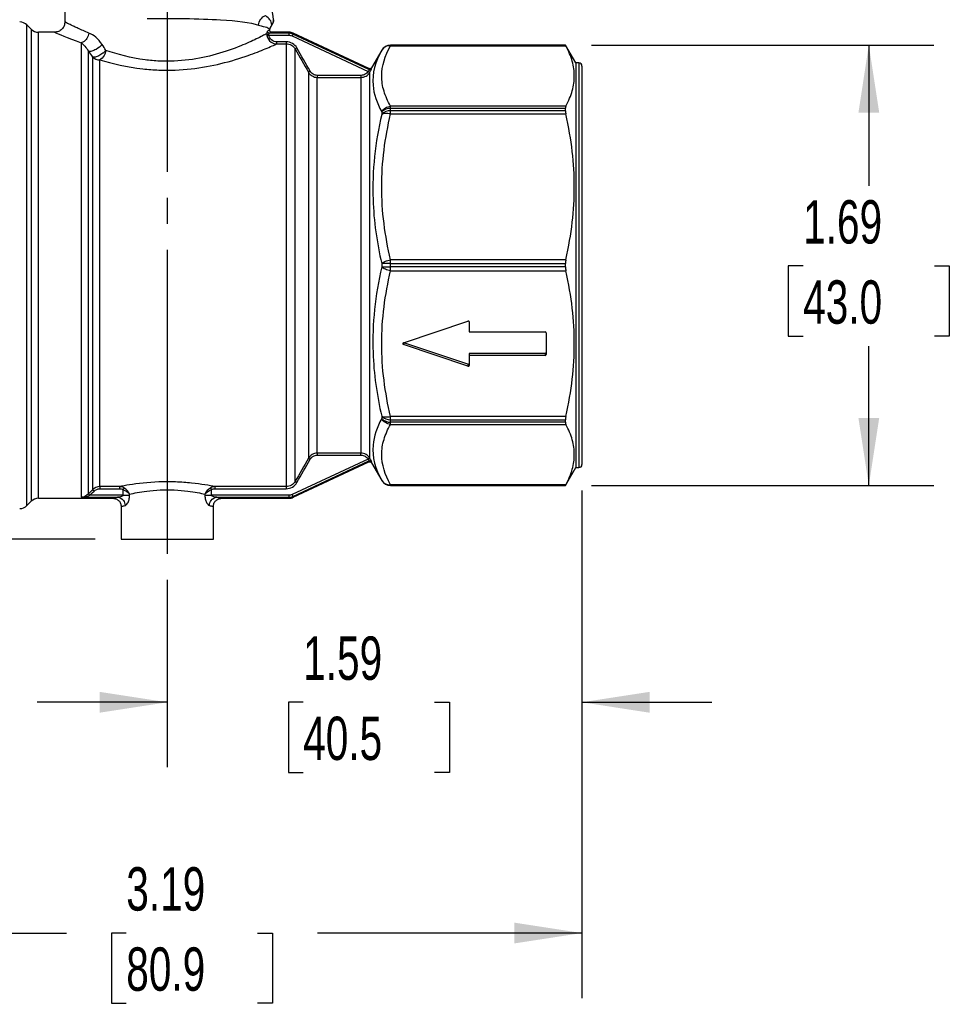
# Model space of a CAD drawing. Header units: inches. Extents: x 0.5 to 21.5, y 0.5 to 16.5.
# Tile 3 of 12: x 5.2 to 8.8, y 5.9 to 9.7. Entities that reach past the tile are written whole.
import ezdxf

# ---------------------------------------------------------------- set-up
doc = ezdxf.new("R2010")
doc.units = ezdxf.units.IN
doc.header["$LTSCALE"] = 2
doc.header["$MEASUREMENT"] = 0
doc.linetypes.add('SLD-Center', pattern=[0.75, 0.6, -0.05, 0.05, -0.05])
doc.linetypes.add('SLD-Solid', pattern=[0])
doc.layers.add('CENTER', color=40, linetype='SLD-Center')
doc.layers.add('DIMENSIONS', color=140, linetype='SLD-Solid', lineweight=25)
doc.styles.add('SLDTEXTSTYLE0', font='TXT', dxfattribs={"width": 0.7})
doc.dimstyles.new('SLDDIMSTYLE0', dxfattribs={"dimtxt": 0.169922, "dimasz": 0.26, "dimexe": 0, "dimexo": 0.0625, "dimgap": 0.04248, "dimtad": 0, "dimtih": 1, "dimtoh": 1, "dimrnd": 1e-09, "dimzin": 12, "dimdsep": 46, "dimtxsty": 'SLDTEXTSTYLE0', "dimsah": 1, "dimcen": 0.09, "dimadec": 0, "dimazin": 3, "dimtfac": 1, "dimtmove": 0, "dimatfit": 0, "dimfxl": 0, "dimfrac": 2, "dimtolj": 1, "dimtzin": 12, "dimarcsym": 0})
doc.dimstyles.new('SLDDIMSTYLE1', dxfattribs={"dimtxt": 0.169922, "dimasz": 0.26, "dimexe": 0, "dimexo": 0.0625, "dimgap": 0.04248, "dimtad": 0, "dimtih": 1, "dimtoh": 1, "dimrnd": 1e-09, "dimzin": 12, "dimdsep": 46, "dimtxsty": 'SLDTEXTSTYLE0', "dimsah": 1, "dimcen": 0.09, "dimadec": 0, "dimazin": 3, "dimtfac": 1, "dimtofl": 0, "dimtmove": 0, "dimatfit": 3, "dimfxl": 0, "dimfrac": 2, "dimtolj": 1, "dimtzin": 12, "dimarcsym": 0})

# ---------------------------------------------------------------- blocks, each defined once
blk = doc.blocks.new('_D')
at = {"layer": 'DIMENSIONS'}
for p, q in [((7.3587, 7.9141), (7.3587, 6.8502)), ((5.7643, 7.5712), (5.7643, 6.8502)), ((5.7643, 7.1002), (5.2643, 7.1002)), ((6.2869, 7.1002), (6.2298, 7.1002)), ((6.2298, 7.1002), (6.2298, 6.8301)), ((6.7918, 7.1002), (6.8489, 7.1002)), ((6.8489, 7.1002), (6.8489, 6.8301)), ((7.3587, 7.1002), (7.8587, 7.1002)), ((6.2298, 6.8301), (6.2869, 6.8301)), ((6.8489, 6.8301), (6.7918, 6.8301))]:
    blk.add_line(p, q, dxfattribs=at)
for points in [[(5.7643, 7.1002), (5.5043, 7.1402), (5.5043, 7.0602)], [(7.3587, 7.1002), (7.6187, 7.0602), (7.6187, 7.1402)]]:
    blk.add_solid(points, dxfattribs=at)
at = {"layer": 'DIMENSIONS', "char_height": 0.16667, "attachment_point": 1, "style": 'SLDTEXTSTYLE0'}
for s, insert in [('1.59', (6.2869, 7.3531)), ('40.5', (6.2869, 7.045))]:
    blk.add_mtext(s, dxfattribs=dict(at, insert=insert))
blk = doc.blocks.new('_D_1')
at = {"layer": 'DIMENSIONS'}
for p, q in [((4.1737, 7.9141), (4.1737, 5.9633)), ((7.3587, 7.9141), (7.3587, 5.9633)), ((4.1737, 6.2133), (5.3764, 6.2133)), ((5.6066, 6.2133), (5.5496, 6.2133)), ((5.5496, 6.2133), (5.5496, 5.9433)), ((6.1116, 6.2133), (6.1686, 6.2133)), ((6.1686, 6.2133), (6.1686, 5.9433)), ((7.3587, 6.2133), (6.3419, 6.2133)), ((5.5496, 5.9433), (5.6066, 5.9433)), ((6.1686, 5.9433), (6.1116, 5.9433))]:
    blk.add_line(p, q, dxfattribs=at)
for points in [[(4.1737, 6.2133), (4.4337, 6.1733), (4.4337, 6.2533)], [(7.3587, 6.2133), (7.0987, 6.2533), (7.0987, 6.1733)]]:
    blk.add_solid(points, dxfattribs=at)
at = {"layer": 'DIMENSIONS', "char_height": 0.16667, "attachment_point": 1, "style": 'SLDTEXTSTYLE0'}
for s, insert in [('3.19', (5.6066, 6.4662)), ('80.9', (5.6066, 6.1581))]:
    blk.add_mtext(s, dxfattribs=dict(at, insert=insert))
blk = doc.blocks.new('_D_2')
at = {"layer": 'DIMENSIONS'}
for p, q in [((7.3953, 9.6263), (8.7119, 9.6263)), ((8.4619, 9.6263), (8.4619, 9.0852)), ((8.2094, 8.7771), (8.1523, 8.7771)), ((8.1523, 8.7771), (8.1523, 8.507)), ((8.7143, 8.7771), (8.7714, 8.7771)), ((8.7714, 8.7771), (8.7714, 8.507)), ((8.1523, 8.507), (8.2094, 8.507)), ((8.7714, 8.507), (8.7143, 8.507)), ((8.4619, 7.9334), (8.4619, 8.469)), ((7.3953, 7.9334), (8.7119, 7.9334))]:
    blk.add_line(p, q, dxfattribs=at)
for points in [[(8.4619, 9.6263), (8.4219, 9.3663), (8.5019, 9.3663)], [(8.4619, 7.9334), (8.5019, 8.1934), (8.4219, 8.1934)]]:
    blk.add_solid(points, dxfattribs=at)
at = {"layer": 'DIMENSIONS', "char_height": 0.16667, "attachment_point": 1, "style": 'SLDTEXTSTYLE0'}
for s, insert in [('1.69', (8.2094, 9.03)), ('43.0', (8.2094, 8.7219))]:
    blk.add_mtext(s, dxfattribs=dict(at, insert=insert))
blk = doc.blocks.new('_D_3')
at = {"layer": 'DIMENSIONS'}
for p, q in [((5.6605, 10.7541), (2.8625, 10.7541)), ((3.1125, 10.7541), (3.1125, 9.4616)), ((2.86, 9.1535), (2.803, 9.1535)), ((2.803, 9.1535), (2.803, 8.8834)), ((3.365, 9.1535), (3.422, 9.1535)), ((3.422, 9.1535), (3.422, 8.8834)), ((2.803, 8.8834), (2.86, 8.8834)), ((3.422, 8.8834), (3.365, 8.8834)), ((3.1125, 7.7267), (3.1125, 8.8454)), ((4.1137, 7.7267), (2.8625, 7.7267)), ((5.4871, 7.7267), (4.2337, 7.7267))]:
    blk.add_line(p, q, dxfattribs=at)
for points in [[(3.1125, 10.7541), (3.0725, 10.4941), (3.1525, 10.4941)], [(3.1125, 7.7267), (3.1525, 7.9867), (3.0725, 7.9867)]]:
    blk.add_solid(points, dxfattribs=at)
at = {"layer": 'DIMENSIONS', "char_height": 0.16667, "attachment_point": 1, "style": 'SLDTEXTSTYLE0'}
for s, insert in [('3.03', (2.86, 9.4064)), ('76.9', (2.86, 9.0983))]:
    blk.add_mtext(s, dxfattribs=dict(at, insert=insert))

msp = doc.modelspace()

# ---------------------------------------------------------------- linework, layer by layer
for p, q in [((5.3706, 10.1408), (5.3706, 9.7149)), ((5.2409, 9.6871), (5.2246, 9.7034)), ((5.2246, 7.8563), (5.2246, 9.7034)), ((5.2409, 9.6871), (5.2409, 7.8727)), ((5.3312, 9.6755), (5.2688, 9.6755)), ((5.2688, 7.8842), (5.2688, 9.6755)), ((6.1546, 9.664), (6.2311, 9.664)), ((6.2311, 9.6718), (6.1573, 9.6718)), ((6.158, 9.6819), (6.1581, 9.6818)), ((6.232, 9.6755), (6.1658, 9.6755)), ((6.2444, 9.661), (6.5362, 9.525)), ((6.5399, 9.5319), (6.2477, 9.6681)), ((6.5398, 9.536), (6.2485, 9.6718)), ((5.433, 9.6347), (5.433, 7.8879)), ((6.2218, 9.6386), (6.1856, 9.6386)), ((6.1856, 9.6308), (6.2218, 9.6308)), ((6.2218, 9.6308), (6.2218, 7.9289)), ((7.2953, 9.6263), (6.6229, 9.6263)), ((6.6229, 9.6233), (6.6229, 9.6263)), ((7.2953, 9.6263), (6.6229, 9.6263)), ((6.6229, 9.6263), (6.6229, 9.6263)), ((6.6229, 9.6233), (7.2969, 9.6233)), ((7.3351, 9.5574), (7.2953, 9.6263)), ((7.2953, 9.6263), (7.2953, 9.6263)), ((5.4608, 7.9009), (5.4608, 9.6025)), ((5.4771, 9.58), (5.4771, 7.9173)), ((6.2559, 7.9488), (6.2559, 9.6109)), ((6.5888, 9.6066), (6.5499, 9.5392)), ((6.5888, 9.6066), (6.5888, 9.6066)), ((5.505, 7.9289), (5.505, 9.5693)), ((7.3469, 9.5574), (7.3351, 9.5574)), ((7.3351, 9.5574), (7.3351, 8.0023)), ((7.3469, 9.5574), (7.3469, 8.0023)), ((7.3587, 9.5456), (7.3587, 8.0141)), ((6.3071, 9.5217), (6.3071, 8.038)), ((6.5092, 9.5097), (6.3412, 9.5097)), ((6.3412, 8.0578), (6.3412, 9.5019)), ((6.3412, 9.5019), (6.5092, 9.5019)), ((6.5092, 9.5019), (6.5092, 8.0578)), ((6.5433, 8.038), (6.5433, 9.5217)), ((6.6229, 9.383), (6.6229, 9.3913)), ((7.2969, 9.3913), (6.6229, 9.3913)), ((6.5888, 9.369), (6.5888, 9.3599)), ((6.6229, 9.3737), (6.6229, 9.383)), ((6.6229, 9.383), (7.2953, 9.383)), ((6.6229, 9.3612), (6.6229, 9.3737)), ((7.2953, 9.3737), (6.6229, 9.3737)), ((6.6229, 9.3612), (7.2969, 9.3612)), ((7.2953, 9.3737), (7.2953, 9.383)), ((6.5888, 8.7863), (6.5888, 8.7734)), ((6.6229, 8.7864), (6.6229, 8.8012)), ((7.2969, 8.8012), (6.6229, 8.8012)), ((6.6229, 8.7733), (6.6229, 8.7864)), ((6.6229, 8.7864), (7.2953, 8.7864)), ((7.2953, 8.7733), (7.2953, 8.7864)), ((6.6229, 8.7585), (6.6229, 8.7733)), ((7.2953, 8.7733), (6.6229, 8.7733)), ((6.6229, 8.7585), (7.2969, 8.7585)), ((6.6724, 8.4819), (6.9204, 8.5654)), ((6.9257, 8.5619), (6.9257, 8.524)), ((6.9257, 8.524), (7.217, 8.524)), ((7.221, 8.5204), (7.221, 8.4367)), ((6.6724, 8.4819), (6.6724, 8.4751)), ((6.9204, 8.3992), (6.6734, 8.4823)), ((6.9204, 8.3917), (6.6724, 8.4751)), ((7.217, 8.4406), (6.9257, 8.4406)), ((6.9257, 8.4406), (6.9257, 8.4331)), ((7.217, 8.4406), (7.217, 8.4331)), ((7.217, 8.4331), (6.9257, 8.4331)), ((6.9257, 8.4331), (6.9257, 8.3951)), ((6.9204, 8.3992), (6.9204, 8.3917)), ((6.5888, 8.1998), (6.5888, 8.1907)), ((7.2969, 8.1985), (6.6229, 8.1985)), ((6.6229, 8.186), (6.6229, 8.1985)), ((6.6229, 8.186), (7.2953, 8.186)), ((6.6229, 8.1767), (6.6229, 8.186)), ((7.2953, 8.1767), (6.6229, 8.1767)), ((6.6229, 8.1684), (6.6229, 8.1767)), ((7.2953, 8.1767), (7.2953, 8.186)), ((6.6229, 8.1684), (7.2969, 8.1684)), ((6.5362, 8.0347), (6.2444, 7.8987)), ((6.2477, 7.8916), (6.5399, 8.0278)), ((6.2485, 7.8879), (6.5398, 8.0237)), ((6.5092, 8.0578), (6.3412, 8.0578)), ((6.3412, 8.05), (6.5092, 8.05)), ((6.5499, 8.0205), (6.5888, 7.9531)), ((7.2953, 7.9334), (7.3351, 8.0023)), ((7.3351, 8.0023), (7.3469, 8.0023)), ((6.5888, 7.9531), (6.5888, 7.9531)), ((5.5806, 7.9289), (5.505, 7.9289)), ((5.505, 7.9211), (5.5806, 7.9211)), ((5.5936, 7.9181), (5.5936, 7.8957)), ((5.9349, 7.8957), (5.9349, 7.9181)), ((6.2218, 7.9289), (5.9479, 7.9289)), ((5.9479, 7.9211), (6.2218, 7.9211)), ((7.2969, 7.9364), (6.6229, 7.9364)), ((6.6229, 7.9334), (6.6229, 7.9364)), ((6.6229, 7.9334), (7.2953, 7.9334)), ((6.6229, 7.9334), (7.2953, 7.9334)), ((6.6229, 7.9334), (6.6229, 7.9334)), ((7.2953, 7.9334), (7.2953, 7.9334)), ((5.2246, 7.8563), (5.2409, 7.8727)), ((5.2688, 7.8842), (5.5556, 7.8842)), ((5.433, 7.8879), (5.5734, 7.8879)), ((5.5936, 7.8957), (5.4667, 7.8957)), ((5.6194, 7.8957), (5.6194, 7.9002)), ((5.9091, 7.9002), (5.9091, 7.8957)), ((6.2311, 7.8957), (5.9349, 7.8957)), ((5.9551, 7.8879), (6.2311, 7.8879)), ((5.9729, 7.8842), (6.232, 7.8842)), ((5.5871, 7.8527), (5.5871, 7.7267)), ((5.9414, 7.7267), (5.9414, 7.8527)), ((5.5871, 7.7267), (5.9414, 7.7267))]:
    msp.add_line(p, q)
at = {"flags": 128}
for points in [[(5.4771, 7.9173), (5.4682, 7.9083), (5.4612, 7.9013)], [(5.4667, 7.8957), (5.4757, 7.9047), (5.4827, 7.9118)]]:
    msp.add_lwpolyline(points, dxfattribs=at)
for centre, radius, start, end in [((5.1968, 9.6755), 0.0394, 45, 90), ((5.2688, 9.7149), 0.0394, 225, 270), ((6.6229, 9.5869), 0.0394, 90, 150), ((6.6229, 9.5869), 0.0394, 89.9997, 149.9988), ((5.5047, 9.6104), 0.0411, 227.8416, 270.3557), ((7.3469, 9.5456), 0.0118, 0, 90), ((6.6211, 9.339), 0.044, 87.621, 137.1048), ((6.621, 9.3294), 0.0444, 87.564, 136.5377), ((6.6192, 5.8184), 2.9681, 89.9283, 90.5865), ((6.6192, 11.7414), 2.9681, 269.4135, 270.0717), ((6.9218, 8.5617), 0.0039, 3.3424, 110.8594), ((7.2172, 8.5202), 0.0038, 2.3555, 92.1761), ((6.6734, 8.4785), 0.00356, 106.2217, 253.7783), ((7.2172, 8.4444), 0.0038, 267.8239, 357.6445), ((6.9218, 8.4029), 0.0039, 249.1406, 356.6576), ((7.2172, 8.4369), 0.0038, 267.8239, 357.6445), ((6.9218, 8.3954), 0.0039, 249.1406, 356.6576), ((6.621, 8.2303), 0.0444, 223.4623, 272.436), ((6.6211, 8.2207), 0.044, 222.8952, 272.379), ((7.3469, 8.0141), 0.0118, 270, 0), ((6.6229, 7.9728), 0.0394, 210, 270), ((6.6229, 7.9728), 0.0394, 210.0012, 270.0003), ((5.2688, 7.8448), 0.0394, 90, 135), ((5.1968, 7.8842), 0.0394, 270, 315)]:
    msp.add_arc(centre, radius, start, end)
for points in [[(6.1732, 9.7237), (6.1683, 9.76), (6.1634, 9.7964), (6.1586, 9.8328)], [(6.1154, 9.7024), (6.1159, 9.7106), (6.1218, 9.727), (6.135, 9.7371), (6.1422, 9.7396)], [(6.1666, 9.7026), (6.1657, 9.7112), (6.1609, 9.7238), (6.1494, 9.7334), (6.1422, 9.7396)], [(6.1732, 9.7237), (6.1732, 9.7157), (6.1705, 9.7085), (6.1666, 9.7026)], [(5.5137, 9.6284), (5.4993, 9.6507), (5.4804, 9.6653), (5.4631, 9.6723)], [(6.1467, 9.6696), (6.1465, 9.6674), (6.1466, 9.665), (6.1471, 9.6626)], [(6.1574, 9.6831), (6.1563, 9.6826), (6.1537, 9.6815), (6.1496, 9.6797)], [(6.1546, 9.664), (6.1542, 9.6649), (6.1542, 9.6659), (6.1543, 9.6668)], [(6.1573, 9.6718), (6.163, 9.6742), (6.1658, 9.6755), (6.1658, 9.6755)], [(6.2319, 9.6755), (6.2319, 9.6755), (6.2316, 9.6743), (6.2311, 9.6718)], [(6.2477, 9.6681), (6.2425, 9.6705), (6.2368, 9.6718), (6.2311, 9.6718)], [(6.2311, 9.664), (6.2357, 9.664), (6.2403, 9.663), (6.2444, 9.661)], [(6.2485, 9.6718), (6.2459, 9.6729), (6.2405, 9.675), (6.2348, 9.6754), (6.2319, 9.6755)], [(6.2477, 9.6681), (6.2483, 9.6706), (6.2485, 9.6718), (6.2485, 9.6718)], [(5.433, 9.6347), (5.4425, 9.628), (5.4529, 9.6171), (5.4608, 9.6025)], [(5.5285, 9.6056), (5.5236, 9.6133), (5.5186, 9.6209), (5.5137, 9.6284)], [(6.2628, 9.6149), (6.2587, 9.622), (6.2466, 9.6342), (6.2301, 9.6386), (6.2218, 9.6386)], [(6.2218, 9.6308), (6.2287, 9.6308), (6.2425, 9.6271), (6.2525, 9.6169), (6.2559, 9.6109)], [(6.3139, 9.5256), (6.2969, 9.5554), (6.2798, 9.5851), (6.2628, 9.6149)], [(6.6229, 9.6233), (6.6159, 9.6239), (6.602, 9.6213), (6.592, 9.6122), (6.5888, 9.6066)], [(7.2953, 9.6263), (7.2953, 9.6262), (7.2959, 9.6252), (7.2969, 9.6233)], [(5.4608, 9.6025), (5.4662, 9.5951), (5.4717, 9.5875), (5.4771, 9.58)], [(6.2559, 9.6109), (6.273, 9.5812), (6.29, 9.5515), (6.3071, 9.5217)], [(6.55, 9.5351), (6.5499, 9.5378), (6.5499, 9.5392), (6.5499, 9.5392)], [(6.3071, 9.5217), (6.3105, 9.5158), (6.3205, 9.5057), (6.3343, 9.5019), (6.3412, 9.5019)], [(6.3412, 9.5097), (6.3357, 9.5097), (6.3247, 9.5127), (6.3166, 9.5209), (6.3139, 9.5256)], [(6.5362, 9.525), (6.5334, 9.5204), (6.5254, 9.5126), (6.5146, 9.5097), (6.5092, 9.5097)], [(6.5092, 9.5019), (6.5159, 9.5019), (6.5294, 9.5055), (6.5394, 9.5152), (6.5429, 9.5209)], [(6.5364, 9.5253), (6.5363, 9.5252), (6.5362, 9.5251), (6.5362, 9.525)], [(6.5399, 9.5319), (6.54, 9.5317), (6.5394, 9.53), (6.5374, 9.5268), (6.5364, 9.5253)], [(6.5398, 9.536), (6.5398, 9.536), (6.5398, 9.5346), (6.5399, 9.5319)], [(6.5429, 9.5209), (6.543, 9.5212), (6.5432, 9.5214), (6.5433, 9.5217)], [(6.5433, 9.5217), (6.5452, 9.525), (6.5487, 9.5315), (6.55, 9.5347), (6.55, 9.5351)], [(6.5888, 9.369), (6.592, 9.3751), (6.602, 9.3859), (6.6159, 9.3908), (6.6229, 9.3913)], [(7.2969, 9.3913), (7.2959, 9.3894), (7.2953, 9.3866), (7.2953, 9.383)], [(6.6229, 9.3612), (6.6159, 9.3626), (6.602, 9.3638), (6.592, 9.3617), (6.5888, 9.3599)], [(7.2953, 9.3737), (7.2953, 9.3701), (7.2959, 9.3658), (7.2969, 9.3612)], [(6.5888, 8.7863), (6.592, 8.7894), (6.602, 8.7955), (6.6159, 8.7998), (6.6229, 8.8012)], [(7.2969, 8.8012), (7.2959, 8.7966), (7.2953, 8.7916), (7.2953, 8.7864)], [(6.6229, 8.7585), (6.6159, 8.7599), (6.602, 8.7642), (6.592, 8.7704), (6.5888, 8.7734)], [(7.2953, 8.7733), (7.2953, 8.7681), (7.2959, 8.7631), (7.2969, 8.7585)], [(6.5888, 8.1998), (6.592, 8.198), (6.602, 8.1959), (6.6159, 8.1972), (6.6229, 8.1985)], [(6.6229, 8.1684), (6.6159, 8.1689), (6.602, 8.1738), (6.592, 8.1846), (6.5888, 8.1907)], [(7.2969, 8.1985), (7.2959, 8.1939), (7.2953, 8.1896), (7.2953, 8.186)], [(7.2953, 8.1767), (7.2953, 8.1731), (7.2959, 8.1703), (7.2969, 8.1684)], [(6.3071, 8.038), (6.29, 8.0083), (6.273, 7.9785), (6.2559, 7.9488)], [(6.2628, 7.9449), (6.2798, 7.9746), (6.2969, 8.0043), (6.3139, 8.0341)], [(6.3412, 8.0578), (6.3343, 8.0578), (6.3205, 8.054), (6.3105, 8.0439), (6.3071, 8.038)], [(6.3139, 8.0341), (6.3166, 8.0389), (6.3247, 8.047), (6.3357, 8.05), (6.3412, 8.05)], [(6.5429, 8.0388), (6.5394, 8.0445), (6.5295, 8.0542), (6.5159, 8.0578), (6.5092, 8.0578)], [(6.5092, 8.05), (6.5146, 8.05), (6.5254, 8.0471), (6.5334, 8.0393), (6.5362, 8.0347)], [(6.5362, 8.0347), (6.5362, 8.0346), (6.5363, 8.0345), (6.5364, 8.0344)], [(6.5364, 8.0344), (6.5374, 8.0329), (6.5394, 8.0297), (6.54, 8.0281), (6.5399, 8.0278)], [(6.5399, 8.0278), (6.5398, 8.0251), (6.5398, 8.0237), (6.5398, 8.0237)], [(6.5433, 8.038), (6.5432, 8.0383), (6.543, 8.0385), (6.5429, 8.0388)], [(6.55, 8.0246), (6.55, 8.025), (6.5487, 8.0282), (6.5452, 8.0347), (6.5433, 8.038)], [(6.5499, 8.0205), (6.5499, 8.0205), (6.5499, 8.0219), (6.55, 8.0246)], [(6.2559, 7.9488), (6.2525, 7.9428), (6.2425, 7.9326), (6.2287, 7.9289), (6.2218, 7.9289)], [(6.5888, 7.9531), (6.592, 7.9475), (6.602, 7.9384), (6.6159, 7.9358), (6.6229, 7.9364)], [(5.505, 7.9289), (5.4947, 7.9289), (5.4844, 7.9246), (5.4771, 7.9173)], [(5.4827, 7.9118), (5.4885, 7.9176), (5.4968, 7.9211), (5.505, 7.9211)], [(5.5969, 7.9247), (5.5919, 7.9274), (5.5863, 7.9288), (5.5806, 7.9289)], [(5.5806, 7.9211), (5.5851, 7.9211), (5.5896, 7.9201), (5.5936, 7.9181)], [(5.5969, 7.9247), (5.5964, 7.9237), (5.595, 7.9209), (5.5936, 7.9181)], [(5.9479, 7.9289), (5.9423, 7.9288), (5.9366, 7.9274), (5.9316, 7.9247)], [(5.9349, 7.9181), (5.9335, 7.9209), (5.9321, 7.9237), (5.9316, 7.9247)], [(5.9349, 7.9181), (5.9389, 7.9201), (5.9434, 7.9211), (5.9479, 7.9211)], [(6.2218, 7.9211), (6.2301, 7.9211), (6.2466, 7.9255), (6.2587, 7.9377), (6.2628, 7.9449)], [(7.2969, 7.9364), (7.2959, 7.9345), (7.2953, 7.9335), (7.2953, 7.9334)], [(5.4612, 7.9013), (5.4611, 7.9012), (5.4609, 7.901), (5.4608, 7.9009)], [(5.4664, 7.8956), (5.4665, 7.8956), (5.4666, 7.8957), (5.4667, 7.8957)], [(6.2444, 7.8987), (6.2403, 7.8968), (6.2357, 7.8957), (6.2311, 7.8957)], [(6.2311, 7.8879), (6.2368, 7.8879), (6.2425, 7.8892), (6.2477, 7.8916)], [(6.2311, 7.8879), (6.2316, 7.8854), (6.2319, 7.8842), (6.2319, 7.8842)], [(6.2319, 7.8842), (6.2348, 7.8843), (6.2405, 7.8847), (6.2459, 7.8868), (6.2485, 7.8879)], [(6.2485, 7.8879), (6.2485, 7.8879), (6.2483, 7.8891), (6.2477, 7.8916)]]:
    msp.add_open_spline(points, degree=3)
for points, knots in [([(5.6867, 9.7278), (5.7343, 9.7286), (5.834, 9.7287), (5.9971, 9.7235), (6.0828, 9.7134), (6.1154, 9.7024)], [0, 0, 0, 0, 0.407234, 0.814469, 1.425321, 1.425321, 1.425321, 1.425321]), ([(5.3706, 9.7149), (5.37, 9.7097), (5.3688, 9.6994), (5.3597, 9.6864), (5.3467, 9.6774), (5.3364, 9.6761), (5.3312, 9.6755)], [0, 0, 0, 0, 0.250363, 0.500105, 0.750049, 1, 1, 1, 1]), ([(5.4631, 9.6723), (5.4553, 9.6755), (5.4402, 9.6818), (5.4216, 9.69), (5.4065, 9.697), (5.3923, 9.7038), (5.3803, 9.7098), (5.372, 9.7141), (5.371, 9.7146), (5.3706, 9.7149)], [0, 0, 0, 0, 0.1387086, 0.2684021, 0.3891354, 0.5009894, 0.6743999, 0.8406016, 1, 1, 1, 1]), ([(6.1154, 9.7024), (6.1288, 9.6979), (6.1483, 9.6959), (6.1561, 9.6893), (6.1574, 9.6831)], [-0.5016688, -0.5016688, -0.5016688, -0.5016688, -0.2508344, -0.0415836, -0.0415836, -0.0415836, -0.0415836]), ([(6.158, 9.682), (6.1583, 9.6852), (6.16, 9.6926), (6.1638, 9.6993), (6.1666, 9.7026)], [0, 0, 0, 0, 0.3831705, 0.8831705, 0.8831705, 0.8831705, 0.8831705]), ([(6.1586, 9.6816), (6.1589, 9.6843), (6.1595, 9.6911), (6.1631, 9.6969), (6.1652, 9.7004)], [0, 0, 0, 0, 0.401396, 1, 1, 1, 1]), ([(6.1682, 9.7115), (6.1667, 9.7071), (6.1638, 9.7014), (6.1637, 9.6993), (6.1649, 9.6998), (6.1659, 9.7013), (6.1666, 9.7026)], [-0.1557009, -0.1557009, -0.1557009, -0.1557009, -0.111215, -0.066729, -0.044486, 0, 0, 0, 0]), ([(6.1716, 9.7138), (6.1719, 9.7146), (6.1729, 9.7177), (6.173, 9.7212), (6.1731, 9.7237)], [0, 0, 0, 0, 0.267974, 1, 1, 1, 1]), ([(5.3312, 9.6755), (5.3312, 9.6755), (5.3362, 9.6733), (5.3784, 9.6541), (5.433, 9.6347)], [6.9712382, 6.9712382, 6.9712382, 6.9712382, 7.0818674, 7.7456421, 7.7456421, 7.7456421, 7.7456421]), ([(5.4631, 9.6723), (5.4619, 9.6648), (5.457, 9.6522), (5.4451, 9.6396), (5.437, 9.6357), (5.433, 9.6347)], [0, 0, 0, 0, 0.428571, 0.714286, 1, 1, 1, 1]), ([(6.1467, 9.6696), (6.138, 9.6651), (6.1118, 9.6517), (6.07, 9.6326), (6.0469, 9.6232)], [13.3731784, 13.3731784, 13.3731784, 13.3731784, 13.6803678, 13.9670521, 13.9670521, 13.9670521, 13.9670521]), ([(6.1496, 9.6797), (6.1491, 9.6794), (6.1479, 9.6775), (6.147, 9.6727), (6.1467, 9.6696)], [0, 0, 0, 0, 0.01932016, 0.04508037, 0.04508037, 0.04508037, 0.04508037]), ([(6.1543, 9.6668), (6.1523, 9.6669), (6.1488, 9.6677), (6.147, 9.669), (6.1467, 9.6696)], [0, 0, 0, 0, 0.571429, 1, 1, 1, 1]), ([(6.1546, 9.664), (6.1526, 9.6636), (6.1493, 9.663), (6.1475, 9.6627), (6.1471, 9.6626)], [0, 0, 0, 0, 0.571429, 1, 1, 1, 1]), ([(6.1471, 9.6626), (6.149, 9.6525), (6.1599, 9.6361), (6.178, 9.6308), (6.1856, 9.6308)], [0, 0, 0, 0, 0.0628713, 0.1100248, 0.1100248, 0.1100248, 0.1100248]), ([(6.1573, 9.6718), (6.1551, 9.6719), (6.1511, 9.6739), (6.1497, 9.6779), (6.1496, 9.6797)], [0, 0, 0, 0, 0.571429, 1, 1, 1, 1]), ([(6.1543, 9.6668), (6.1546, 9.6684), (6.1556, 9.6708), (6.1568, 9.6717), (6.1573, 9.6718)], [0, 0, 0, 0, 0.02576021, 0.04508037, 0.04508037, 0.04508037, 0.04508037]), ([(6.1856, 9.6386), (6.1784, 9.6386), (6.1711, 9.6411), (6.1599, 9.6503), (6.1559, 9.6569), (6.1546, 9.664)], [0, 0, 0, 0, 0.5, 0.5, 1, 1, 1, 1]), ([(6.1574, 9.6831), (6.1575, 9.683), (6.1578, 9.6826), (6.1579, 9.6822), (6.158, 9.6819)], [0, 0, 0, 0, 0.400242, 1, 1, 1, 1]), ([(6.1658, 9.6755), (6.1647, 9.6756), (6.1627, 9.6758), (6.1601, 9.6776), (6.1583, 9.6803), (6.158, 9.6823), (6.1579, 9.6833)], [0, 0, 0, 0, 0.250084, 0.499946, 0.749845, 1, 1, 1, 1]), ([(6.2311, 9.6718), (6.2311, 9.6717), (6.2311, 9.67), (6.2311, 9.6662), (6.2311, 9.664)], [0, 0, 0, 0, 0.428571, 1, 1, 1, 1]), ([(6.2477, 9.6681), (6.2476, 9.668), (6.2472, 9.6671), (6.246, 9.6645), (6.2452, 9.6628), (6.2444, 9.661)], [0, 0, 0, 0, 0.5, 0.5, 1, 1, 1, 1]), ([(5.5137, 9.6284), (5.5079, 9.6215), (5.4938, 9.6099), (5.4731, 9.6015), (5.4641, 9.6014), (5.4608, 9.6025)], [0, 0, 0, 0, 0.428571, 0.714286, 1, 1, 1, 1]), ([(6.0469, 9.6232), (6.0192, 9.612), (5.9577, 9.5899), (5.8487, 9.5662), (5.7533, 9.562), (5.6409, 9.5721), (5.5724, 9.5905), (5.5285, 9.6056)], [13.967055, 13.967055, 13.967055, 13.967055, 14.310029, 14.62486, 14.939691, 15.097106, 15.569352, 15.569352, 15.569352, 15.569352]), ([(6.0751, 9.5861), (6.1006, 9.5951), (6.1471, 9.6136), (6.1761, 9.6265), (6.1856, 9.6308)], [13.3655371, 13.3655371, 13.3655371, 13.3655371, 13.652226, 13.9670567, 13.9670567, 13.9670567, 13.9670567]), ([(6.1856, 9.6308), (6.1856, 9.631), (6.1856, 9.6326), (6.1856, 9.6364), (6.1856, 9.6386)], [0, 0, 0, 0, 0.428571, 1, 1, 1, 1]), ([(6.2218, 9.6386), (6.2218, 9.637), (6.2218, 9.6332), (6.2218, 9.631), (6.2218, 9.6308)], [0, 0, 0, 0, 0.428571, 1, 1, 1, 1]), ([(6.2628, 9.6149), (6.2613, 9.614), (6.2578, 9.612), (6.2561, 9.611), (6.2559, 9.6109)], [0, 0, 0, 0, 0.428571, 1, 1, 1, 1]), ([(6.6229, 9.3913), (6.6121, 9.4104), (6.6035, 9.4296), (6.5918, 9.4684), (6.5887, 9.4879), (6.589, 9.5464), (6.6014, 9.5853), (6.6229, 9.6233)], [0, 0, 0, 0, 0.25, 0.25, 0.5, 0.5, 1, 1, 1, 1]), ([(7.2969, 9.3913), (7.3082, 9.4121), (7.3162, 9.4317), (7.3269, 9.47), (7.3294, 9.4887), (7.3294, 9.526), (7.3269, 9.5446), (7.3162, 9.5829), (7.3082, 9.6026), (7.2969, 9.6233)], [0, 0, 0, 0, 0.25, 0.25, 0.5, 0.5, 0.75, 0.75, 1, 1, 1, 1]), ([(5.5285, 9.6056), (5.5277, 9.6047), (5.5262, 9.603), (5.5236, 9.6006), (5.5211, 9.5984), (5.5187, 9.5963), (5.5148, 9.5933), (5.509, 9.5895), (5.502, 9.5853), (5.4946, 9.582), (5.4887, 9.5803), (5.484, 9.5795), (5.4803, 9.5793), (5.4783, 9.5797), (5.4771, 9.58)], [0, 0, 0, 0, 0.057238, 0.109968, 0.158844, 0.205025, 0.250255, 0.369472, 0.500091, 0.611472, 0.749899, 0.821044, 0.904407, 1, 1, 1, 1]), ([(5.5285, 9.6056), (5.5272, 9.5988), (5.5212, 9.5828), (5.5109, 9.5722), (5.505, 9.5693)], [0, 0, 0, 0, 0.428571, 1, 1, 1, 1]), ([(5.505, 9.5693), (5.5532, 9.5549), (5.6285, 9.5373), (5.7522, 9.5276), (5.8571, 9.5316), (5.9771, 9.5543), (6.0447, 9.5754), (6.0751, 9.5861)], [13.967057, 13.967057, 13.967057, 13.967057, 14.439303, 14.596718, 14.911549, 15.22638, 15.569352, 15.569352, 15.569352, 15.569352]), ([(6.5888, 9.6066), (6.5642, 9.5631), (6.5421, 9.484), (6.5703, 9.4029), (6.5888, 9.369)], [0, 0, 0, 0, 0.88516, 1.54903, 1.54903, 1.54903, 1.54903]), ([(6.5499, 9.5392), (6.5493, 9.5384), (6.5482, 9.5369), (6.5455, 9.5355), (6.5425, 9.5351), (6.5407, 9.5357), (6.5398, 9.536)], [0, 0, 0, 0, 0.249946, 0.499893, 0.749636, 1, 1, 1, 1]), ([(6.3139, 9.5256), (6.3119, 9.5245), (6.3085, 9.5225), (6.3072, 9.5218), (6.3071, 9.5217)], [0, 0, 0, 0, 0.571429, 1, 1, 1, 1]), ([(6.3412, 9.5097), (6.3412, 9.5078), (6.3412, 9.506), (6.3412, 9.5031), (6.3412, 9.5022), (6.3412, 9.5019)], [0, 0, 0, 0, 0.5, 0.5, 1, 1, 1, 1]), ([(6.5092, 9.5097), (6.5092, 9.5076), (6.5092, 9.5038), (6.5092, 9.5021), (6.5092, 9.5019)], [0, 0, 0, 0, 0.571429, 1, 1, 1, 1]), ([(6.5362, 9.525), (6.5381, 9.5238), (6.5414, 9.5218), (6.5428, 9.521), (6.5429, 9.5209)], [0, 0, 0, 0, 0.571429, 1, 1, 1, 1]), ([(6.5364, 9.5253), (6.5383, 9.5242), (6.5418, 9.5223), (6.5432, 9.5217), (6.5433, 9.5217)], [0, 0, 0, 0, 0.571429, 1, 1, 1, 1]), ([(6.5399, 9.5319), (6.5414, 9.5312), (6.5455, 9.5307), (6.5489, 9.5332), (6.55, 9.5351)], [0, 0, 0, 0, 0.428571, 1, 1, 1, 1]), ([(6.5888, 9.3599), (6.5642, 9.2532), (6.5421, 9.0601), (6.5703, 8.8669), (6.5888, 8.7863)], [0, 0, 0, 0, 0.88516, 1.54903, 1.54903, 1.54903, 1.54903]), ([(6.6229, 8.8012), (6.6121, 8.8471), (6.6035, 8.8936), (6.5918, 8.9873), (6.5887, 9.0343), (6.589, 9.1755), (6.6014, 9.2694), (6.6229, 9.3612)], [0, 0, 0, 0, 0.25, 0.25, 0.5, 0.5, 1, 1, 1, 1]), ([(7.2969, 8.8012), (7.3082, 8.8512), (7.3162, 8.8986), (7.3269, 8.9911), (7.3294, 9.0361), (7.3294, 9.1262), (7.3269, 9.1713), (7.3162, 9.2637), (7.3082, 9.3112), (7.2969, 9.3612)], [0, 0, 0, 0, 0.25, 0.25, 0.5, 0.5, 0.75, 0.75, 1, 1, 1, 1]), ([(6.5888, 8.7734), (6.5642, 8.666), (6.5421, 8.4721), (6.5703, 8.2798), (6.5888, 8.1998)], [0, 0, 0, 0, 0.88516, 1.54903, 1.54903, 1.54903, 1.54903]), ([(6.6229, 8.1985), (6.6121, 8.2444), (6.6035, 8.291), (6.5918, 8.3846), (6.5887, 8.4317), (6.589, 8.5728), (6.6014, 8.6667), (6.6229, 8.7585)], [0, 0, 0, 0, 0.25, 0.25, 0.5, 0.5, 1, 1, 1, 1]), ([(7.2969, 8.1985), (7.3082, 8.2485), (7.3162, 8.296), (7.3269, 8.3884), (7.3294, 8.4335), (7.3294, 8.5236), (7.3269, 8.5686), (7.3162, 8.6611), (7.3082, 8.7085), (7.2969, 8.7585)], [0, 0, 0, 0, 0.25, 0.25, 0.5, 0.5, 0.75, 0.75, 1, 1, 1, 1]), ([(6.5888, 8.1907), (6.5703, 8.1568), (6.5422, 8.0761), (6.5642, 7.9966), (6.5888, 7.9531)], [0, 0, 0, 0, 0.66387, 1.54903, 1.54903, 1.54903, 1.54903]), ([(6.6229, 7.9364), (6.6014, 7.9744), (6.589, 8.0135), (6.5887, 8.072), (6.5918, 8.0914), (6.6035, 8.1301), (6.6121, 8.1494), (6.6229, 8.1684)], [0, 0, 0, 0, 0.5, 0.5, 0.75, 0.75, 1, 1, 1, 1]), ([(7.2969, 7.9364), (7.3082, 7.9571), (7.3162, 7.9768), (7.3269, 8.0151), (7.3294, 8.0337), (7.3294, 8.0711), (7.3269, 8.0897), (7.3162, 8.128), (7.3082, 8.1477), (7.2969, 8.1684)], [0, 0, 0, 0, 0.25, 0.25, 0.5, 0.5, 0.75, 0.75, 1, 1, 1, 1]), ([(6.3071, 8.038), (6.3072, 8.0379), (6.3085, 8.0372), (6.3119, 8.0352), (6.3139, 8.0341)], [0, 0, 0, 0, 0.428571, 1, 1, 1, 1]), ([(6.3412, 8.0578), (6.3412, 8.0575), (6.3412, 8.0566), (6.3412, 8.0537), (6.3412, 8.0519), (6.3412, 8.05)], [0, 0, 0, 0, 0.5, 0.5, 1, 1, 1, 1]), ([(6.5092, 8.05), (6.5092, 8.0519), (6.5092, 8.0537), (6.5092, 8.0566), (6.5092, 8.0575), (6.5092, 8.0578)], [0, 0, 0, 0, 0.5, 0.5, 1, 1, 1, 1]), ([(6.5362, 8.0347), (6.5381, 8.0359), (6.5414, 8.0379), (6.5428, 8.0387), (6.5429, 8.0388)], [0, 0, 0, 0, 0.571429, 1, 1, 1, 1]), ([(6.5364, 8.0344), (6.5383, 8.0355), (6.5418, 8.0374), (6.5432, 8.038), (6.5433, 8.038)], [0, 0, 0, 0, 0.571429, 1, 1, 1, 1]), ([(6.5398, 8.0237), (6.5407, 8.024), (6.5425, 8.0246), (6.5455, 8.0242), (6.5482, 8.0228), (6.5493, 8.0213), (6.5499, 8.0205)], [0, 0, 0, 0, 0.250364, 0.500107, 0.750054, 1, 1, 1, 1]), ([(6.5399, 8.0278), (6.5419, 8.0288), (6.5462, 8.0288), (6.5492, 8.0261), (6.55, 8.0246)], [0, 0, 0, 0, 0.571429, 1, 1, 1, 1]), ([(5.9479, 7.9289), (5.9276, 7.933), (5.8795, 7.9416), (5.776, 7.9494), (5.6652, 7.9448), (5.601, 7.933), (5.5806, 7.9289)], [2.751723, 2.751723, 2.751723, 2.751723, 3.077176, 3.239903, 3.565356, 3.89081, 3.89081, 3.89081, 3.89081]), ([(6.2559, 7.9488), (6.2561, 7.9487), (6.2578, 7.9477), (6.2613, 7.9457), (6.2628, 7.9449)], [0, 0, 0, 0, 0.571429, 1, 1, 1, 1]), ([(5.4771, 7.9173), (5.4772, 7.9172), (5.4784, 7.9161), (5.4811, 7.9134), (5.4827, 7.9118)], [0, 0, 0, 0, 0.428571, 1, 1, 1, 1]), ([(5.505, 7.9289), (5.505, 7.9287), (5.505, 7.9278), (5.505, 7.9249), (5.505, 7.923), (5.505, 7.9211)], [0, 0, 0, 0, 0.5, 0.5, 1, 1, 1, 1]), ([(5.5806, 7.9289), (5.5806, 7.9287), (5.5806, 7.9271), (5.5806, 7.9233), (5.5806, 7.9211)], [0, 0, 0, 0, 0.428571, 1, 1, 1, 1]), ([(5.5936, 7.9181), (5.605, 7.9138), (5.6139, 7.9069), (5.6193, 7.9003), (5.6193, 7.9003), (5.6194, 7.9002)], [-0.00044839, -0.00044839, -0.00044839, -0.00044839, 0.07234745, 0.07234745, 0.07279584, 0.07279584, 0.07279584, 0.07279584]), ([(5.6194, 7.9002), (5.6193, 7.9003), (5.6193, 7.9003), (5.6153, 7.9093), (5.6076, 7.9189), (5.5969, 7.9247)], [-0.00044839, -0.00044839, -0.00044839, -0.00044839, 0, 0, 0.07279584, 0.07279584, 0.07279584, 0.07279584]), ([(5.6194, 7.9002), (5.6363, 7.9041), (5.6874, 7.9145), (5.7742, 7.9188), (5.8553, 7.9114), (5.8922, 7.9041), (5.9091, 7.9002)], [2.814226, 2.814226, 2.814226, 2.814226, 3.077176, 3.40263, 3.565356, 3.828102, 3.828102, 3.828102, 3.828102]), ([(5.9316, 7.9247), (5.9209, 7.9189), (5.9132, 7.9093), (5.9092, 7.9003), (5.9092, 7.9003), (5.9091, 7.9002)], [-0.07317745, -0.07317745, -0.07317745, -0.07317745, -0.00044839, -0.00044839, 0, 0, 0, 0]), ([(5.9091, 7.9002), (5.9092, 7.9003), (5.9092, 7.9003), (5.9146, 7.9068), (5.9235, 7.9138), (5.9349, 7.9181)], [-0.07317745, -0.07317745, -0.07317745, -0.07317745, -0.07272907, -0.07272907, 0, 0, 0, 0]), ([(5.9479, 7.9211), (5.9479, 7.9227), (5.9479, 7.9266), (5.9479, 7.9287), (5.9479, 7.9289)], [0, 0, 0, 0, 0.428571, 1, 1, 1, 1]), ([(6.2218, 7.9289), (6.2218, 7.9287), (6.2218, 7.9266), (6.2218, 7.9227), (6.2218, 7.9211)], [0, 0, 0, 0, 0.571429, 1, 1, 1, 1]), ([(5.4608, 7.9009), (5.4529, 7.893), (5.4428, 7.8885), (5.4331, 7.8879), (5.433, 7.8879), (5.433, 7.8879)], [0.0012214, 0.0012214, 0.0012214, 0.0012214, 0.1035212, 0.1035212, 0.1040877, 0.1040877, 0.1040877, 0.1040877]), ([(5.433, 7.8879), (5.4331, 7.8879), (5.4331, 7.8879), (5.4447, 7.8882), (5.4569, 7.8908), (5.4664, 7.8956)], [0.0012214, 0.0012214, 0.0012214, 0.0012214, 0.001788, 0.001788, 0.1040877, 0.1040877, 0.1040877, 0.1040877]), ([(5.4664, 7.8956), (5.4648, 7.8971), (5.4621, 7.8998), (5.4609, 7.9009), (5.4608, 7.9009)], [0, 0, 0, 0, 0.571429, 1, 1, 1, 1]), ([(5.4612, 7.9013), (5.4613, 7.9011), (5.4628, 7.8997), (5.4655, 7.8969), (5.4667, 7.8957)], [0, 0, 0, 0, 0.571429, 1, 1, 1, 1]), ([(5.5734, 7.8879), (5.5682, 7.8868), (5.558, 7.8847), (5.5564, 7.8844), (5.5556, 7.8842)], [0, 0, 0, 0, 0.501489, 1, 1, 1, 1]), ([(5.5556, 7.8842), (5.5597, 7.8837), (5.568, 7.8827), (5.5784, 7.8755), (5.5857, 7.8651), (5.5866, 7.8568), (5.5871, 7.8527)], [0, 0, 0, 0, 0.24995, 0.499875, 0.749584, 1, 1, 1, 1]), ([(5.5936, 7.8957), (5.5936, 7.8946), (5.5916, 7.8922), (5.5848, 7.8896), (5.5783, 7.8883), (5.5746, 7.8879), (5.5734, 7.8879)], [0, 0, 0, 0, 0.0449163, 0.0898326, 0.1347488, 0.157207, 0.157207, 0.157207, 0.157207]), ([(5.5734, 7.8879), (5.5818, 7.8876), (5.5964, 7.8795), (5.602, 7.8634), (5.6022, 7.8565)], [0, 0, 0, 0, 0.571429, 1, 1, 1, 1]), ([(5.5936, 7.8957), (5.5986, 7.8957), (5.6037, 7.8957), (5.6126, 7.8957), (5.6165, 7.8957), (5.6194, 7.8957)], [0, 0, 0, 0, 0.5, 0.5, 1, 1, 1, 1]), ([(5.6022, 7.8565), (5.6032, 7.8568), (5.6063, 7.8583), (5.6119, 7.8648), (5.6177, 7.8781), (5.6194, 7.8898), (5.6194, 7.8957)], [0, 0, 0, 0, 0.0224581, 0.0673744, 0.1122907, 0.157207, 0.157207, 0.157207, 0.157207]), ([(5.9091, 7.8957), (5.9091, 7.8928), (5.9098, 7.8838), (5.9135, 7.8708), (5.92, 7.8602), (5.9243, 7.857), (5.9263, 7.8565)], [0, 0, 0, 0, 0.0224581, 0.0673744, 0.1122907, 0.157207, 0.157207, 0.157207, 0.157207]), ([(5.9091, 7.8957), (5.912, 7.8957), (5.9159, 7.8957), (5.9249, 7.8957), (5.9299, 7.8957), (5.9349, 7.8957)], [0, 0, 0, 0, 0.5, 0.5, 1, 1, 1, 1]), ([(5.9263, 7.8565), (5.9266, 7.8634), (5.9321, 7.8795), (5.9467, 7.8876), (5.9551, 7.8879)], [0, 0, 0, 0, 0.428571, 1, 1, 1, 1]), ([(5.9551, 7.8879), (5.9528, 7.888), (5.9476, 7.8886), (5.94, 7.8907), (5.9356, 7.8934), (5.9349, 7.8951), (5.9349, 7.8957)], [0, 0, 0, 0, 0.0449163, 0.0898326, 0.1347489, 0.157207, 0.157207, 0.157207, 0.157207]), ([(5.9414, 7.8527), (5.9419, 7.8568), (5.9428, 7.8651), (5.9501, 7.8755), (5.9606, 7.8827), (5.9688, 7.8837), (5.9729, 7.8842)], [0, 0, 0, 0, 0.250416, 0.500125, 0.75005, 1, 1, 1, 1]), ([(5.9729, 7.8842), (5.9721, 7.8844), (5.9706, 7.8847), (5.9603, 7.8868), (5.9551, 7.8879)], [0, 0, 0, 0, 0.498514, 1, 1, 1, 1]), ([(6.2311, 7.8957), (6.2311, 7.8935), (6.2311, 7.8897), (6.2311, 7.888), (6.2311, 7.8879)], [0, 0, 0, 0, 0.571429, 1, 1, 1, 1]), ([(6.2477, 7.8916), (6.2476, 7.8917), (6.2469, 7.8932), (6.2453, 7.8967), (6.2444, 7.8987)], [0, 0, 0, 0, 0.428571, 1, 1, 1, 1]), ([(5.5871, 7.8527), (5.5877, 7.8529), (5.589, 7.8532), (5.5977, 7.8554), (5.6022, 7.8565)], [0, 0, 0, 0, 0.48209, 1, 1, 1, 1]), ([(5.9263, 7.8565), (5.9308, 7.8554), (5.9396, 7.8532), (5.9408, 7.8529), (5.9414, 7.8527)], [0, 0, 0, 0, 0.517976, 1, 1, 1, 1])]:
    msp.add_open_spline(points, degree=3, knots=knots)
at = {"layer": 'CENTER'}
msp.add_line((5.7643, 10.3389), (5.7643, 7.6712), dxfattribs=at)

# ---------------------------------------------------------------- dimensions: what is measured, and where the dimension line sits
at = {"layer": 'DIMENSIONS'}
for base, p1, p2, picture, middle in [((3.1125, 10.7541), (5.5871, 7.7267), (5.7605, 10.7541), '_D_3', (3.1125, 9.1535)), ((8.4619, 7.9334), (7.2953, 9.6263), (7.2953, 7.9334), '_D_2', (8.4619, 8.7771))]:
    dim = msp.add_linear_dim(base=base, p1=p1, p2=p2, angle=90, dimstyle='SLDDIMSTYLE1', dxfattribs=at)
    dim.commit()
    dim.dimension.update_dxf_attribs({"geometry": picture, "text_midpoint": middle, "dimtype": 160})
for base, p1, p2, dimstyle, picture, middle in [((4.17371, 6.21335), (7.35875, 8.01411), (4.17371, 8.01411), 'SLDDIMSTYLE1', '_D_1', (5.85911, 6.21335)), ((7.3587, 7.1002), (5.7643, 7.6712), (7.3587, 8.0141), 'SLDDIMSTYLE0', '_D', (6.5394, 7.1002))]:
    dim = msp.add_linear_dim(base=base, p1=p1, p2=p2, dimstyle=dimstyle, dxfattribs=at)
    dim.commit()
    dim.dimension.update_dxf_attribs({"geometry": picture, "text_midpoint": middle, "dimtype": 160})

doc.saveas('drawing.dxf')
